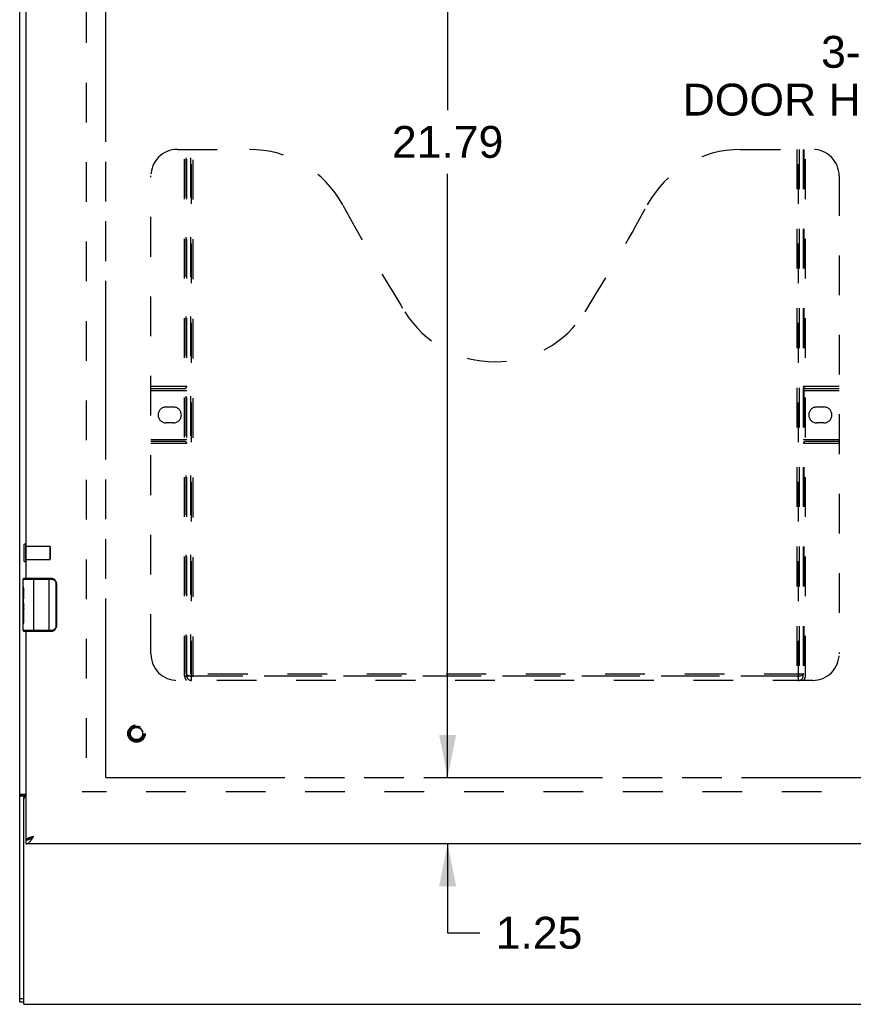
# Model space of a CAD drawing. Header units: inches. Extents: x 0 to 136, y 0 to 88.
# Tile 5 of 74: x 33 to 49, y 34 to 52. Entities that reach past the tile are written whole.
import ezdxf

# ---------------------------------------------------------------- set-up
doc = ezdxf.new("R2010")
doc.units = ezdxf.units.IN
doc.header["$LTSCALE"] = 7.48
doc.header["$MEASUREMENT"] = 0
doc.linetypes.add('HIDDEN', pattern=[0.2, 0.1, -0.1])
doc.linetypes.add('PHANTOM', pattern=[0.8, 0.45, -0.05, 0.1, -0.05, 0.1, -0.05])
doc.layers.get('0').update_dxf_attribs({"linetype": 'CONTINUOUS'})
for name, color, linetype in [('02___PRT_ALL_AXES', 7, 'CONTINUOUS'), ('AVAILABLE_DOOR_SPACE', 7, 'CONTINUOUS'), ('DEFAULT_2', 8, 'HIDDEN'), ('DIMENSIONS', 7, 'CONTINUOUS')]:
    doc.layers.add(name, color=color, linetype=linetype)
doc.styles.get("Standard").update_dxf_attribs({"font": 'arial.ttf'})
doc.dimstyles.new('DIMSTYLE_1', dxfattribs={"dimtxt": 0.6, "dimasz": 0.8, "dimexe": 0.09, "dimexo": 0.07, "dimgap": 0.0375, "dimtad": 0, "dimtih": 1, "dimtoh": 1, "dimzin": 4, "dimdsep": 46, "dimtxsty": 'Standard', "dimblk": '_FILLED', "dimblk1": '_FILLED', "dimblk2": '_FILLED', "dimcen": 0.09, "dimazin": 1, "dimtfac": 1, "dimtofl": 0, "dimtmove": 0, "dimatfit": 3, "dimldrblk": '_FILLED', "dimfxl": 0, "dimtolj": 1, "dimtzin": 4, "dimarcsym": 0})
doc.dimstyles.get("Standard").update_dxf_attribs({"dimtxt": 0.68, "dimasz": 0.8, "dimexe": 0.09, "dimexo": 0.07, "dimgap": 0.09, "dimtad": 0, "dimtih": 1, "dimtoh": 1, "dimzin": 4, "dimdsep": 46, "dimtxsty": 'Standard', "dimblk": '_FILLED', "dimblk1": '_FILLED', "dimblk2": '_FILLED', "dimcen": 0.09, "dimazin": 1, "dimtp": 0.01, "dimtm": 0.01, "dimtfac": 1, "dimtofl": 0, "dimtmove": 0, "dimatfit": 3, "dimldrblk": '_FILLED', "dimfxl": 0, "dimtolj": 1, "dimtzin": 4, "dimarcsym": 0})

# ---------------------------------------------------------------- blocks, each defined once
blk = doc.blocks.new('_FILLED')
at = {"color": 0, "linetype": 'ByBlock'}
blk.add_solid([(0, 0), (-1, 0.2), (-1, -0.2)], dxfattribs=at)
blk = doc.blocks.new('*D9')
at = {"layer": 'DIMENSIONS', "color": 2, "linetype": 'Continuous'}
for p, q in [((34.565, 55.22), (44.316, 55.22)), ((54.815, 55.22), (47.013, 55.22))]:
    blk.add_line(p, q, dxfattribs=at)
at = {"layer": 'DIMENSIONS', "color": 2, "linetype": 'Continuous', "xscale": 0.8, "yscale": 0.8, "zscale": 0.8, "rotation": 180}
blk.add_blockref('_FILLED', (34.565, 55.22), dxfattribs=at)
at = {"layer": 'DIMENSIONS', "color": 2, "linetype": 'Continuous', "xscale": 0.8, "yscale": 0.8, "zscale": 0.8}
blk.add_blockref('_FILLED', (54.815, 55.22), dxfattribs=at)
at = {"layer": 'DIMENSIONS', "color": 2, "linetype": 'Continuous', "insert": (45.665, 55.52), "char_height": 0.6, "width": 2.09665, "attachment_point": 2, "line_spacing_factor": 0.9}
blk.add_mtext('20.25', dxfattribs=at)
blk = doc.blocks.new('*D12')
at = {"layer": 'DIMENSIONS', "color": 2, "linetype": 'Continuous'}
for p, q in [((40.998, 59.784), (40.998, 50.566)), ((40.998, 37.999), (40.998, 49.366))]:
    blk.add_line(p, q, dxfattribs=at)
at = {"layer": 'DIMENSIONS', "color": 2, "linetype": 'Continuous', "xscale": 0.8, "yscale": 0.8, "zscale": 0.8}
for p, rotation in [((40.998, 59.784), 90), ((40.998, 37.999), 270)]:
    blk.add_blockref('_FILLED', p, dxfattribs=dict(at, rotation=rotation))
at = {"layer": 'DIMENSIONS', "color": 2, "linetype": 'Continuous', "insert": (40.998, 50.266), "char_height": 0.6, "width": 2.09665, "attachment_point": 2, "line_spacing_factor": 0.9}
blk.add_mtext('21.79', dxfattribs=at)
blk = doc.blocks.new('*D13')
at = {"layer": 'DIMENSIONS', "color": 2, "linetype": 'Continuous'}
for p, q in [((40.998, 37.999), (40.998, 39.599)), ((40.998, 36.749), (40.998, 35.073)), ((40.998, 35.073), (41.604, 35.073))]:
    blk.add_line(p, q, dxfattribs=at)
at = {"layer": 'DIMENSIONS', "color": 2, "linetype": 'Continuous', "xscale": 0.8, "yscale": 0.8, "zscale": 0.8}
for p, rotation in [((40.998, 37.999), 270), ((40.998, 36.749), 90)]:
    blk.add_blockref('_FILLED', p, dxfattribs=dict(at, rotation=rotation))
at = {"layer": 'DIMENSIONS', "color": 2, "linetype": 'Continuous', "insert": (41.904, 35.373), "char_height": 0.6, "width": 1.63048, "attachment_point": 1, "line_spacing_factor": 0.9}
blk.add_mtext('1.25', dxfattribs=at)

msp = doc.modelspace()

# ---------------------------------------------------------------- linework, layer by layer
at = {"color": 3, "linetype": 'Continuous'}
for p, q in [((32.94, 33.763), (32.94, 73.947)), ((33.065, 41.749), (33.065, 56.034)), ((33.065, 36.824), (33.065, 40.749)), ((33.065, 37.678), (32.94, 37.678)), ((57.94, 36.749), (33.065, 36.749)), ((33.133, 36.864), (33.127, 36.862)), ((33.138, 36.866), (33.133, 36.864)), ((33.144, 36.868), (33.138, 36.866)), ((33.15, 36.869), (33.144, 36.868)), ((33.156, 36.871), (33.15, 36.869)), ((33.165, 36.874), (33.156, 36.871)), ((33.175, 36.877), (33.165, 36.874)), ((33.187, 36.88), (33.175, 36.877)), ((33.181, 36.853), (33.185, 36.86)), ((33.185, 36.86), (33.189, 36.867)), ((33.2, 36.884), (33.187, 36.88)), ((33.189, 36.867), (33.2, 36.884))]:
    msp.add_line(p, q, dxfattribs=at)
at = {"color": 7, "linetype": 'Continuous'}
for p, q in [((33.005, 41.734), (33.532, 41.734)), ((33.02, 41.749), (33.53, 41.749)), ((33.205, 40.749), (33.205, 41.749)), ((33.494, 40.749), (33.494, 41.749)), ((33.63, 41.649), (33.623, 41.649)), ((33.623, 41.649), (33.623, 40.849)), ((33.63, 41.649), (33.63, 40.849)), ((33.005, 41.133), (33.005, 41.167)), ((33.005, 40.764), (33.005, 40.903)), ((33.63, 40.849), (33.623, 40.849)), ((33.532, 40.764), (33.005, 40.764)), ((33.53, 40.749), (33.02, 40.749)), ((33.015, 37.643), (32.94, 37.643)), ((33.015, 33.726), (33.015, 37.643)), ((33.065, 36.749), (33.065, 36.824)), ((33.174, 36.866), (33.178, 36.869)), ((33.178, 36.869), (33.183, 36.872)), ((33.185, 36.874), (33.182, 36.872)), ((33.183, 36.872), (33.189, 36.876)), ((33.189, 36.877), (33.185, 36.874)), ((33.189, 36.876), (33.2, 36.884)), ((33.194, 36.88), (33.189, 36.877)), ((33.2, 36.884), (33.194, 36.88)), ((33.015, 33.826), (32.94, 33.826)), ((33.015, 33.763), (32.94, 33.763)), ((33.015, 33.726), (58.115, 33.726))]:
    msp.add_line(p, q, dxfattribs=at)
for points in [[(33.53, 41.749), (33.53, 41.749), (33.531, 41.748), (33.531, 41.747), (33.531, 41.746), (33.532, 41.745), (33.532, 41.743), (33.532, 41.741), (33.532, 41.739), (33.532, 41.736), (33.532, 41.734)], [(33.532, 41.734), (33.541, 41.734), (33.549, 41.732), (33.557, 41.731), (33.566, 41.728), (33.573, 41.725), (33.581, 41.721), (33.588, 41.716), (33.595, 41.711), (33.6, 41.705), (33.605, 41.7), (33.609, 41.694), (33.612, 41.688), (33.615, 41.683), (33.618, 41.678), (33.619, 41.672), (33.621, 41.667), (33.622, 41.662), (33.622, 41.658), (33.623, 41.653), (33.623, 41.649)], [(33.623, 41.685), (33.625, 41.679), (33.627, 41.674), (33.628, 41.668), (33.629, 41.661), (33.63, 41.655), (33.63, 41.649)], [(33.623, 40.849), (33.623, 40.845), (33.622, 40.84), (33.622, 40.835), (33.621, 40.831), (33.619, 40.825), (33.618, 40.82), (33.615, 40.815), (33.612, 40.809), (33.609, 40.804), (33.605, 40.798), (33.6, 40.793), (33.595, 40.787), (33.588, 40.782), (33.581, 40.777), (33.573, 40.773), (33.566, 40.77), (33.557, 40.767), (33.549, 40.765), (33.541, 40.764), (33.532, 40.764)], [(33.63, 40.849), (33.63, 40.843), (33.629, 40.836), (33.628, 40.83), (33.627, 40.824), (33.625, 40.818), (33.623, 40.813)], [(33.53, 40.749), (33.53, 40.749), (33.531, 40.75), (33.531, 40.751), (33.531, 40.752), (33.532, 40.753), (33.532, 40.755), (33.532, 40.757), (33.532, 40.759), (33.532, 40.762), (33.532, 40.764)], [(33.026, 37.655), (33.024, 37.654), (33.022, 37.653), (33.021, 37.652), (33.019, 37.651), (33.018, 37.649), (33.017, 37.648), (33.016, 37.647), (33.015, 37.646), (33.015, 37.645), (33.015, 37.643)], [(33.05, 37.678), (33.049, 37.676), (33.049, 37.674), (33.048, 37.673), (33.048, 37.671), (33.047, 37.67), (33.046, 37.668), (33.045, 37.667), (33.044, 37.666), (33.042, 37.664), (33.041, 37.663), (33.039, 37.662), (33.037, 37.661), (33.036, 37.66), (33.034, 37.659), (33.032, 37.658), (33.03, 37.657), (33.026, 37.655)], [(33.065, 36.824), (33.067, 36.824), (33.069, 36.824), (33.072, 36.824), (33.074, 36.824), (33.076, 36.824), (33.078, 36.825), (33.08, 36.825), (33.083, 36.825), (33.085, 36.825), (33.087, 36.826), (33.089, 36.826), (33.091, 36.827), (33.093, 36.827), (33.096, 36.828), (33.098, 36.828), (33.1, 36.829), (33.102, 36.829), (33.104, 36.83), (33.106, 36.831), (33.109, 36.831), (33.111, 36.832), (33.113, 36.833), (33.115, 36.834), (33.117, 36.835), (33.12, 36.836), (33.122, 36.836), (33.124, 36.837), (33.126, 36.838), (33.128, 36.839), (33.13, 36.84), (33.133, 36.841), (33.135, 36.843), (33.137, 36.844), (33.139, 36.845)], [(33.139, 36.845), (33.141, 36.846), (33.143, 36.847), (33.146, 36.848), (33.148, 36.85), (33.15, 36.851), (33.152, 36.852), (33.154, 36.853), (33.157, 36.855), (33.159, 36.856), (33.161, 36.857), (33.163, 36.859), (33.165, 36.86)], [(33.182, 36.872), (33.18, 36.871), (33.178, 36.87), (33.176, 36.868), (33.175, 36.867), (33.173, 36.866), (33.171, 36.865), (33.17, 36.864), (33.168, 36.862), (33.166, 36.861), (33.165, 36.86)], [(33.165, 36.86), (33.167, 36.862), (33.17, 36.863), (33.174, 36.866)]]:
    msp.add_lwpolyline(points, dxfattribs=at)
at = {"color": 3, "linetype": 'Continuous'}
for points in [[(33.012, 37.678), (33.009, 37.677), (33.006, 37.675), (33.003, 37.674), (33, 37.673), (32.997, 37.672), (32.993, 37.671), (32.989, 37.67), (32.986, 37.669), (32.982, 37.669), (32.978, 37.668), (32.975, 37.667), (32.971, 37.666), (32.968, 37.665), (32.964, 37.664), (32.962, 37.663), (32.959, 37.662), (32.956, 37.661), (32.954, 37.66), (32.952, 37.659), (32.949, 37.658), (32.948, 37.657), (32.946, 37.655), (32.945, 37.654), (32.943, 37.653), (32.942, 37.651), (32.942, 37.65), (32.941, 37.648), (32.94, 37.647), (32.94, 37.645), (32.94, 37.643)], [(33.127, 36.862), (33.124, 36.861), (33.122, 36.86), (33.119, 36.859), (33.117, 36.858), (33.114, 36.858), (33.112, 36.857), (33.109, 36.856), (33.107, 36.855), (33.105, 36.854), (33.102, 36.853), (33.1, 36.852), (33.098, 36.851), (33.096, 36.85), (33.094, 36.849), (33.092, 36.848), (33.09, 36.848), (33.088, 36.847), (33.087, 36.846), (33.085, 36.845), (33.083, 36.844), (33.082, 36.843), (33.08, 36.842), (33.079, 36.841), (33.077, 36.84), (33.076, 36.839), (33.075, 36.838), (33.074, 36.838), (33.073, 36.837), (33.072, 36.836), (33.071, 36.835), (33.07, 36.834), (33.069, 36.833), (33.068, 36.832), (33.068, 36.831), (33.067, 36.83), (33.066, 36.829), (33.066, 36.828), (33.066, 36.828), (33.065, 36.827), (33.065, 36.826), (33.065, 36.825), (33.065, 36.824)], [(33.065, 36.749), (33.067, 36.749), (33.069, 36.749), (33.072, 36.749), (33.074, 36.75), (33.076, 36.75), (33.078, 36.75), (33.08, 36.751), (33.083, 36.752), (33.085, 36.752), (33.087, 36.753), (33.089, 36.754), (33.091, 36.755), (33.093, 36.756), (33.096, 36.757), (33.098, 36.759), (33.1, 36.76), (33.102, 36.761), (33.104, 36.763), (33.106, 36.764), (33.109, 36.766), (33.111, 36.768), (33.113, 36.769), (33.115, 36.771), (33.117, 36.773), (33.12, 36.775), (33.122, 36.777), (33.124, 36.779), (33.126, 36.781), (33.128, 36.784), (33.13, 36.786), (33.133, 36.788), (33.135, 36.791), (33.137, 36.793), (33.139, 36.796), (33.141, 36.799), (33.143, 36.801), (33.146, 36.804), (33.148, 36.807), (33.15, 36.81), (33.152, 36.813), (33.154, 36.815), (33.157, 36.818), (33.159, 36.821)], [(33.159, 36.821), (33.161, 36.824), (33.163, 36.828), (33.165, 36.831), (33.167, 36.834), (33.17, 36.837), (33.172, 36.84), (33.174, 36.843), (33.176, 36.847), (33.181, 36.853)]]:
    msp.add_lwpolyline(points, dxfattribs=at)
at = {"color": 7, "linetype": 'Continuous'}
for centre, radius, start, end in [((33.02, 41.734), 0.015, 90, 180), ((33.53, 41.649), 0.1, 21.1999, 90), ((33.53, 40.849), 0.1, 270, 338.7946), ((33.02, 40.764), 0.015, 180, 270), ((33.075, 37.591), 0.06, 99.5973, 180)]:
    msp.add_arc(centre, radius, start, end, dxfattribs=at)
at = {"layer": '02___PRT_ALL_AXES', "color": 8, "linetype": 'HIDDEN'}
for p, q in [((33.058, 42.102), (33.058, 42.35)), ((33.058, 42.35), (33.505, 42.35)), ((33.058, 42.102), (33.505, 42.102))]:
    msp.add_line(p, q, dxfattribs=at)
at = {"layer": '02___PRT_ALL_AXES', "color": 7, "linetype": 'Continuous'}
for p, q in [((33.005, 41.59), (33.005, 41.734)), ((33.005, 41.334), (33.005, 41.587)), ((33.014, 41.532), (33.005, 41.532)), ((33.005, 41.5), (33.015, 41.5)), ((33.005, 41.364), (33.015, 41.364)), ((33.015, 41.364), (33.015, 41.521)), ((33.005, 40.764), (33.005, 41.332)), ((33.008, 41.301), (33.005, 41.301)), ((33.005, 41.169), (33.014, 41.169)), ((33.015, 41.18), (33.015, 41.233)), ((33.005, 41.133), (33.015, 41.133)), ((33.005, 41.071), (33.015, 41.071)), ((33.015, 40.903), (33.015, 41.133)), ((33.005, 40.903), (33.015, 40.903))]:
    msp.add_line(p, q, dxfattribs=at)
for points in [[(33.005, 41.59), (33.005, 41.587), (33.006, 41.582), (33.007, 41.577), (33.008, 41.571), (33.009, 41.564), (33.011, 41.556), (33.012, 41.548), (33.013, 41.539)], [(33.013, 41.539), (33.014, 41.53), (33.015, 41.521)], [(33.005, 41.334), (33.005, 41.327), (33.006, 41.319), (33.007, 41.311), (33.008, 41.302)], [(33.008, 41.302), (33.011, 41.275), (33.012, 41.266), (33.013, 41.258), (33.014, 41.249), (33.015, 41.241), (33.015, 41.233)], [(33.015, 41.18), (33.015, 41.174), (33.014, 41.168), (33.014, 41.162), (33.013, 41.156), (33.013, 41.15), (33.012, 41.144)]]:
    msp.add_lwpolyline(points, dxfattribs=at)
at = {"layer": '02___PRT_ALL_AXES', "color": 8, "linetype": 'HIDDEN'}
msp.add_circle((35.14, 38.824), 0.124, dxfattribs=at)
at = {"layer": '02___PRT_ALL_AXES', "color": 7, "linetype": 'Continuous'}
msp.add_ellipse((33.205, 41.167), major_axis=(0.2, 0), ratio=0.432808, start_param=3.141593, end_param=3.403409, dxfattribs=at)
at = {"layer": 'AVAILABLE_DOOR_SPACE', "color": 40, "linetype": 'PHANTOM'}
for q in [(34.565, 59.784), (54.815, 37.999)]:
    msp.add_line((34.565, 37.999), q, dxfattribs=at)
at = {"layer": 'DEFAULT_2', "color": 8, "linetype": 'HIDDEN'}
for p, q in [((34.19, 60.057), (34.19, 37.726)), ((35.91, 49.824), (37.265, 49.824)), ((36.045, 39.914), (36.045, 49.824)), ((36.075, 39.944), (36.075, 49.824)), ((36.085, 39.914), (36.085, 49.824)), ((36.165, 39.944), (36.165, 49.824)), ((36.175, 39.824), (36.175, 49.824)), ((36.205, 39.904), (36.205, 49.824)), ((46.515, 49.824), (47.87, 49.824)), ((47.575, 49.824), (47.575, 39.904)), ((47.605, 39.824), (47.605, 49.824)), ((47.615, 49.824), (47.615, 39.944)), ((47.695, 49.824), (47.695, 39.914)), ((47.705, 49.824), (47.705, 39.944)), ((47.735, 39.914), (47.735, 49.824)), ((35.41, 40.324), (35.41, 49.324)), ((48.37, 49.324), (48.37, 40.324)), ((35.41, 45.364), (36.085, 45.364)), ((35.41, 45.324), (36.045, 45.324)), ((35.41, 45.284), (36.085, 45.284)), ((47.695, 45.364), (48.37, 45.364)), ((47.695, 45.284), (48.37, 45.284)), ((47.735, 45.324), (48.37, 45.324)), ((35.697, 44.974), (35.834, 44.974)), ((47.947, 44.974), (48.084, 44.974)), ((35.834, 44.674), (35.697, 44.674)), ((48.084, 44.674), (47.947, 44.674)), ((35.41, 44.364), (36.085, 44.364)), ((36.045, 44.324), (35.41, 44.324)), ((47.695, 44.364), (48.37, 44.364)), ((48.37, 44.324), (47.735, 44.324)), ((36.085, 44.284), (35.41, 44.284)), ((48.37, 44.284), (47.695, 44.284)), ((33.015, 42.368), (33.015, 42.084)), ((33.058, 42.368), (33.058, 42.084)), ((33.505, 42.35), (33.505, 42.102)), ((33.515, 42.34), (33.515, 42.112)), ((36.045, 39.914), (47.735, 39.914)), ((47.705, 39.944), (36.075, 39.944)), ((47.611, 39.904), (36.169, 39.904)), ((47.87, 39.824), (35.91, 39.824)), ((57.015, 37.726), (34.115, 37.726))]:
    msp.add_line(p, q, dxfattribs=at)
for points in [[(36.075, 39.944), (36.091, 39.933), (36.107, 39.924), (36.123, 39.915), (36.139, 39.909), (36.154, 39.905), (36.169, 39.904)], [(47.611, 39.904), (47.626, 39.905), (47.642, 39.909), (47.657, 39.915), (47.673, 39.924), (47.689, 39.933), (47.705, 39.944)]]:
    msp.add_lwpolyline(points, dxfattribs=at)
for radius in [0.164, 0.142, 0.124, 0.114]:
    msp.add_circle((35.14, 38.824), radius, dxfattribs=at)
for centre, radius, start, end in [((35.91, 49.324), 0.5, 90, 180), ((37.265, 47.824), 2, 28.4813, 90), ((46.515, 47.824), 2, 90, 151.5187), ((47.87, 49.324), 0.5, 0, 90), ((73.573, 67.522), 39.307, 208.4813, 211.8705), ((10.207, 67.522), 39.307, 328.1295, 331.5187), ((41.89, 47.824), 2, 211.8705, 328.1295), ((36.045, 45.364), 0.04, 270, 360), ((47.735, 45.364), 0.04, 180, 270), ((35.697, 44.824), 0.15, 90, 270), ((35.834, 44.824), 0.15, 270, 90), ((47.947, 44.824), 0.15, 90, 270), ((48.084, 44.824), 0.15, 270, 90), ((36.045, 44.284), 0.04, 0, 90), ((47.735, 44.284), 0.04, 90, 180), ((33.037, 42.368), 0.0215, 0, 180), ((33.505, 42.34), 0.01, 0, 90), ((33.505, 42.112), 0.01, 270, 360), ((33.037, 42.084), 0.0215, 180, 360), ((35.91, 40.324), 0.5, 180, 270), ((47.87, 40.324), 0.5, 270, 360), ((36.175, 39.914), 0.13, 180, 223.8131), ((36.175, 39.914), 0.09, 180, 270), ((36.205, 39.944), 0.04, 180, 270), ((47.575, 39.944), 0.04, 270, 360), ((47.605, 39.914), 0.09, 270, 360), ((47.605, 39.914), 0.13, 316.1869, 360)]:
    msp.add_arc(centre, radius, start, end, dxfattribs=at)

# ---------------------------------------------------------------- texts
at = {"layer": 'DIMENSIONS', "color": 2, "linetype": 'Continuous', "insert": (53.059, 51.962), "char_height": 0.6, "width": 7.62379, "attachment_point": 3, "line_spacing_factor": 0.9}
msp.add_mtext('3-PT. FLUSH\\PDOOR HARDWARE', dxfattribs=at)

# ---------------------------------------------------------------- dimensions: what is measured, and where the dimension line sits
at = {"layer": 'DIMENSIONS', "color": 2, "linetype": 'Continuous'}
for base, p1, p2, picture, middle in [((40.998, 37.9989), (54.8151, 59.7842), (54.8151, 37.9989), '*D12', (40.99, 49.9625)), ((40.998, 36.749), (54.815, 37.999), (33.08, 36.749), '*D13', (42.748, 35.069))]:
    dim = msp.add_linear_dim(base=base, p1=p1, p2=p2, angle=270, dimstyle='DIMSTYLE_1', dxfattribs=at)
    dim.commit()
    dim.dimension.update_dxf_attribs({"geometry": picture, "text_midpoint": middle, "dimtype": 160})
dim = msp.add_linear_dim(base=(54.815, 55.22), p1=(34.565, 37.999), p2=(54.815, 49.392), dimstyle='DIMSTYLE_1', dxfattribs=at)
dim.commit()
dim.dimension.update_dxf_attribs({"geometry": '*D9', "text_midpoint": (45.659, 55.217), "dimtype": 160})

# ---------------------------------------------------------------- leaders
at = {"layer": 'DIMENSIONS', "color": 2, "linetype": 'Continuous', "annotation_type": 0, "has_hookline": 1, "hookline_direction": 1, "text_width": 7.527}
msp.add_leader([(54.981, 49.994), (53.66, 51.662), (53.059, 51.662)], dimstyle='Standard', override={"dimtad": 0}, dxfattribs=at)

doc.saveas('drawing.dxf')
